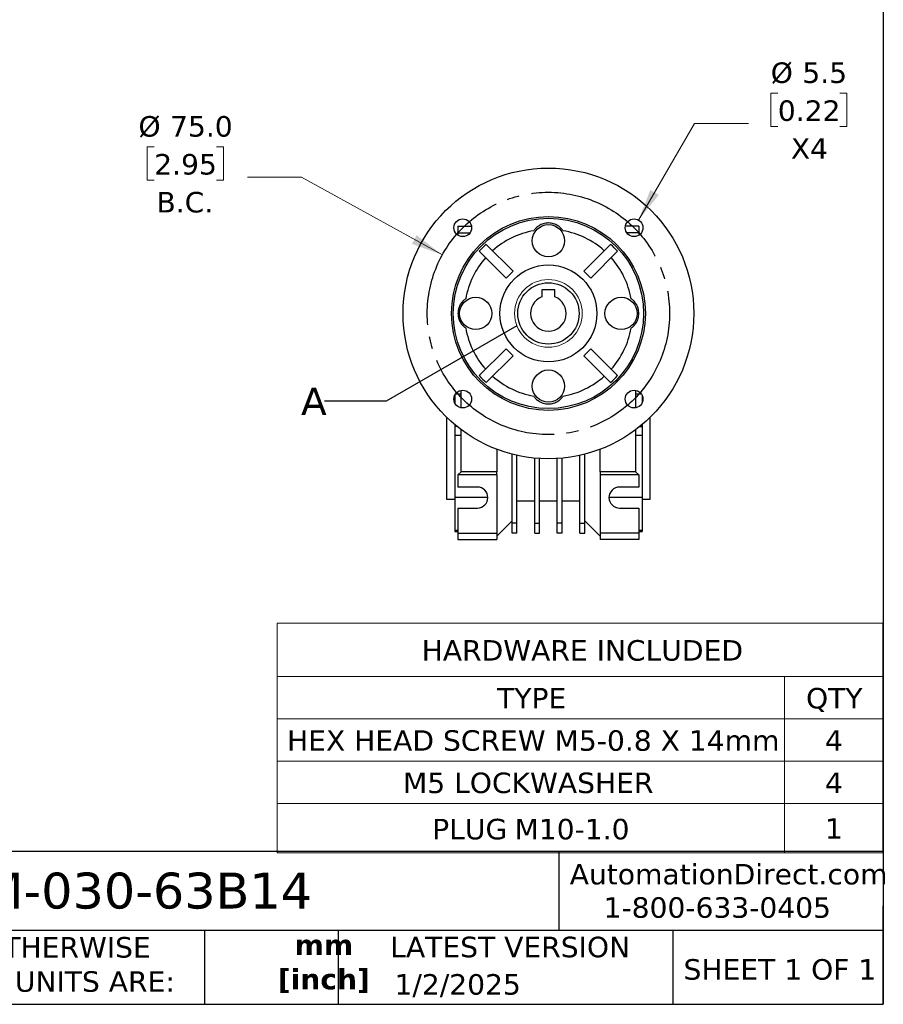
# Model space of a CAD drawing. Header units: millimetres. Extents: x 19 to 819, y 19 to 629.
# Tile 4 of 7: x 552 to 819, y 19 to 324. Entities that reach past the tile are written whole.
import ezdxf

# ---------------------------------------------------------------- set-up
doc = ezdxf.new("R2010")
doc.units = ezdxf.units.MM
doc.header["$LTSCALE"] = 3
doc.linetypes.add('SLD-Center', pattern=[19.05, 15.24, -1.27, 1.27, -1.27])
doc.linetypes.add('SLD-Solid', pattern=[0])
doc.layers.add('CENTER', color=40, linetype='SLD-Center')
doc.layers.add('TEXT', color=140, linetype='SLD-Solid', lineweight=25)
doc.styles.add('SLDTEXTSTYLE0', font='VERDANA.TTF')
doc.styles.add('SLDTEXTSTYLE1', font='VERDANAB.TTF')
doc.styles.get("Standard").update_dxf_attribs({"font": 'VERDANA.TTF'})
doc.dimstyles.new('SLDDIMSTYLE2', dxfattribs={"dimtxt": 6.474023, "dimasz": 9.906, "dimexe": 0, "dimexo": 0.0625, "dimgap": 1.618506, "dimtad": 0, "dimtih": 1, "dimtoh": 1, "dimdec": 1, "dimrnd": 1e-09, "dimzin": 4, "dimdsep": 46, "dimtxsty": 'SLDTEXTSTYLE0', "dimsah": 1, "dimcen": 0, "dimadec": 0, "dimazin": 1, "dimtfac": 1, "dimtdec": 1, "dimtofl": 0, "dimtmove": 0, "dimatfit": 3, "dimfxl": 0, "dimfrac": 2, "dimtolj": 1, "dimtzin": 12, "dimarcsym": 0})
doc.dimstyles.new('SLDDIMSTYLE5', dxfattribs={"dimtxt": 0.18, "dimasz": 9.906, "dimexe": 0, "dimexo": 0.0625, "dimgap": 0, "dimtad": 0, "dimtih": 1, "dimtoh": 1, "dimdec": 0, "dimrnd": 1e-09, "dimzin": 0, "dimdsep": 46, "dimtxsty": 'Standard', "dimblk1": 'NONE', "dimblk2": 'NONE', "dimsah": 1, "dimcen": 0.09, "dimadec": 0, "dimazin": 0, "dimtfac": 9.906, "dimtdec": 0, "dimtofl": 0, "dimtmove": 0, "dimatfit": 3, "dimldrblk": 'NONE', "dimfxl": 0, "dimfrac": 2, "dimtolj": 1, "dimtzin": 0, "dimarcsym": 0})
doc.dimstyles.new('SLDDIMSTYLE7', dxfattribs={"dimtxt": 6.474023, "dimasz": 9.906, "dimexe": 0, "dimexo": 0.0625, "dimgap": 1.618506, "dimtad": 0, "dimtih": 1, "dimtoh": 1, "dimdec": 1, "dimrnd": 1e-09, "dimzin": 12, "dimdsep": 46, "dimtxsty": 'SLDTEXTSTYLE0', "dimsah": 1, "dimcen": 0, "dimadec": 0, "dimazin": 3, "dimtfac": 1, "dimtdec": 1, "dimtofl": 0, "dimtmove": 0, "dimatfit": 3, "dimfxl": 0, "dimfrac": 2, "dimtolj": 1, "dimtzin": 12, "dimarcsym": 0})

# ---------------------------------------------------------------- blocks, each defined once
blk = doc.blocks.new('SW_TABLEANNOTATION_0')
at = {"color": 0, "linetype": 'SLD-Solid', "lineweight": 18}
for p, q in [((0, 0), (0, -16.5)), ((0, 0), (156.98, 0)), ((156.98, 0), (187.44, 0)), ((187.44, 0), (187.44, -16.5)), ((0, -16.5), (0, -29.6)), ((0, -16.5), (156.98, -16.5)), ((156.98, -16.5), (156.98, -29.6)), ((156.98, -16.5), (187.44, -16.5)), ((187.44, -16.5), (187.44, -29.6)), ((0, -29.6), (0, -42.7)), ((0, -29.6), (156.98, -29.6)), ((156.98, -29.6), (156.98, -42.7)), ((156.98, -29.6), (187.44, -29.6)), ((187.44, -29.6), (187.44, -42.7)), ((0, -42.7), (0, -55.8)), ((0, -42.7), (156.98, -42.7)), ((156.98, -42.7), (156.98, -55.8)), ((156.98, -42.7), (187.44, -42.7)), ((187.44, -42.7), (187.44, -55.8)), ((0, -55.8), (0, -71.02)), ((0, -55.8), (156.98, -55.8)), ((156.98, -55.8), (156.98, -71.02)), ((156.98, -55.8), (187.44, -55.8)), ((187.44, -55.8), (187.44, -71.02)), ((0, -71.02), (156.98, -71.02)), ((156.98, -71.02), (187.44, -71.02))]:
    blk.add_line(p, q, dxfattribs=at)
at = {"color": 0, "linetype": 'Continuous', "lineweight": 0, "char_height": 6.35, "attachment_point": 1, "style": 'SLDTEXTSTYLE0'}
for s, insert in [('HARDWARE INCLUDED', (44.68, -5.22)), ('TYPE', (68.05, -20.02)), ('QTY', (163.66, -20.02)), ('HEX HEAD SCREW M5-0.8 X 14mm', (3, -33.12)), ('4', (169.51, -33.12)), ('M5 LOCKWASHER ', (38.9, -46.22)), ('4', (169.51, -46.22)), ('PLUG', (47.95, -60.55)), ('M10-1.0', (73.42, -60.55)), ('1', (169.51, -60.38))]:
    blk.add_mtext(s, dxfattribs=dict(at, insert=insert))
blk = doc.blocks.new('_D_18')
at = {"color": 7, "linetype": 'SLD-Solid', "lineweight": 0}
for p, q in [((593.47, 284.49), (591.3, 284.49)), ((591.3, 284.49), (591.3, 274.2)), ((612.71, 284.49), (614.89, 284.49)), ((614.89, 284.49), (614.89, 274.2)), ((639.03, 275.09), (622.36, 275.09)), ((682.65, 251.03), (639.03, 275.09)), ((591.3, 274.2), (593.47, 274.2)), ((614.89, 274.2), (612.71, 274.2))]:
    blk.add_line(p, q, dxfattribs=at)
at = {"color": 7, "linetype": 'SLD-Solid', "lineweight": 18}
blk.add_solid([(682.65, 251.03), (674.71, 257.15), (673.24, 254.48)], dxfattribs=at)
at = {"color": 7, "linetype": 'SLD-Solid', "lineweight": 18, "char_height": 6.35, "attachment_point": 1, "style": 'SLDTEXTSTYLE0'}
for s, insert in [('%%c', (588.59, 294.01)), ('75.0', (598.36, 294.01)), ('2.95', (593.47, 282.27)), ('B.C.', (594.15, 270.53))]:
    blk.add_mtext(s, dxfattribs=dict(at, insert=insert))
blk = doc.blocks.new('_D_19')
at = {"color": 7, "linetype": 'SLD-Solid', "lineweight": 0}
for p, q in [((786.5, 301.11), (784.33, 301.11)), ((784.33, 301.11), (784.33, 290.82)), ((805.74, 301.11), (807.91, 301.11)), ((807.91, 301.11), (807.91, 290.82)), ((743.38, 261.82), (760.72, 291.71)), ((760.72, 291.71), (777.39, 291.71)), ((784.33, 290.82), (786.5, 290.82)), ((807.91, 290.82), (805.74, 290.82))]:
    blk.add_line(p, q, dxfattribs=at)
at = {"color": 7, "linetype": 'SLD-Solid', "lineweight": 18}
blk.add_solid([(743.38, 261.82), (749.67, 269.62), (747.04, 271.15)], dxfattribs=at)
at = {"color": 7, "linetype": 'SLD-Solid', "lineweight": 18, "char_height": 6.35, "attachment_point": 1, "style": 'SLDTEXTSTYLE0'}
for s, insert in [('%%c', (784.31, 310.62)), ('5.5', (794.08, 310.62)), ('0.22', (786.5, 298.88)), ('X4', (790.53, 287.15))]:
    blk.add_mtext(s, dxfattribs=dict(at, insert=insert))
blk = doc.blocks.new('_None')

msp = doc.modelspace()

# ---------------------------------------------------------------- linework, layer by layer
for p, q in [((687.49, 259.92), (687.49, 257.92)), ((687.49, 259.92), (691.68, 259.92)), ((743.49, 259.92), (739.3, 259.92)), ((743.49, 259.92), (743.49, 257.92)), ((687.49, 257.92), (687.49, 257.12)), ((687.49, 257.92), (691.26, 257.92)), ((743.49, 257.92), (739.71, 257.92)), ((743.49, 257.92), (743.49, 257.12)), ((696.23, 254.3), (704.53, 246)), ((734.75, 254.3), (726.45, 246)), ((694.1, 252.18), (702.4, 243.88)), ((736.87, 252.18), (728.57, 243.88)), ((704.53, 246), (702.4, 243.88)), ((728.57, 243.88), (726.45, 246)), ((717.49, 240.22), (713.49, 240.22)), ((713.49, 240.22), (713.49, 238.04)), ((717.49, 238.04), (717.49, 240.22)), ((694.1, 213.66), (702.4, 221.96)), ((704.53, 219.84), (696.23, 211.54)), ((702.4, 221.96), (704.53, 219.84)), ((726.45, 219.84), (728.57, 221.96)), ((734.75, 211.54), (726.45, 219.84)), ((728.57, 221.96), (736.87, 213.66)), ((686.49, 207.59), (686.49, 205.22)), ((688.49, 207.92), (686.68, 207.92)), ((688.49, 203.7), (688.49, 209.11)), ((742.49, 209.11), (742.49, 203.7)), ((744.3, 207.92), (742.49, 207.92)), ((744.49, 207.59), (744.49, 205.22)), ((683.99, 200.78), (683.99, 175.42)), ((686.49, 198.51), (686.49, 197.92)), ((744.49, 198.51), (744.49, 197.92)), ((746.99, 175.42), (746.99, 200.78)), ((687.2, 197.92), (686.49, 197.92)), ((686.49, 197.92), (686.49, 195.17)), ((688.49, 195.17), (686.49, 195.17)), ((686.49, 195.17), (686.49, 176.01)), ((688.49, 183.92), (688.49, 196.92)), ((742.49, 196.92), (742.49, 183.92)), ((744.49, 195.17), (742.49, 195.17)), ((743.77, 197.92), (744.49, 197.92)), ((744.49, 197.92), (744.49, 195.17)), ((744.49, 195.17), (744.49, 176.01)), ((699.49, 190.86), (699.49, 183.92)), ((704.24, 168.03), (704.24, 189.35)), ((705.74, 168.03), (705.74, 188.99)), ((725.24, 168.03), (725.24, 188.99)), ((726.74, 168.03), (726.74, 189.35)), ((731.49, 183.92), (731.49, 190.86)), ((711.24, 168.03), (711.24, 188.12)), ((712.74, 168.03), (712.74, 188)), ((718.24, 168.03), (718.24, 188)), ((719.74, 168.03), (719.74, 188.12)), ((687.49, 182.92), (688.49, 183.92)), ((699.49, 182.92), (687.49, 182.92)), ((687.49, 182.92), (687.49, 179.17)), ((699.49, 183.92), (688.49, 183.92)), ((699.49, 182.92), (699.49, 183.92)), ((699.49, 182.92), (699.49, 164.92)), ((731.49, 183.92), (731.49, 182.92)), ((742.49, 183.92), (731.49, 183.92)), ((743.49, 182.92), (731.49, 182.92)), ((731.49, 182.92), (731.49, 164.92)), ((743.49, 182.92), (742.49, 183.92)), ((743.49, 182.92), (743.49, 179.17)), ((693.49, 179.17), (687.49, 179.17)), ((743.49, 179.17), (737.49, 179.17)), ((683.99, 175.42), (686.49, 175.42)), ((686.49, 176.01), (696.73, 176.01)), ((686.49, 176.01), (686.49, 165.76)), ((705.74, 174.92), (711.24, 174.92)), ((712.74, 174.92), (718.24, 174.92)), ((719.74, 174.92), (725.24, 174.92)), ((734.24, 176.01), (744.49, 176.01)), ((744.49, 176.01), (744.49, 165.76)), ((744.49, 175.42), (746.99, 175.42)), ((687.49, 172.67), (687.49, 164.92)), ((687.49, 172.67), (693.49, 172.67)), ((737.49, 172.67), (743.49, 172.67)), ((743.49, 172.67), (743.49, 164.92)), ((704.24, 168.67), (699.49, 163.92)), ((705.74, 168.03), (704.24, 168.03)), ((704.24, 164.92), (704.24, 168.03)), ((705.74, 164.92), (705.74, 168.03)), ((711.24, 168.03), (712.74, 168.03)), ((711.24, 164.92), (711.24, 168.03)), ((712.74, 164.92), (712.74, 168.03)), ((719.74, 168.03), (718.24, 168.03)), ((718.24, 164.92), (718.24, 168.03)), ((719.74, 164.92), (719.74, 168.03)), ((725.24, 168.03), (726.74, 168.03)), ((725.24, 164.92), (725.24, 168.03)), ((726.74, 168.67), (731.49, 163.92)), ((726.74, 164.92), (726.74, 168.03)), ((687.49, 165.76), (686.49, 165.76)), ((686.49, 165.76), (686.49, 165.42)), ((686.49, 165.42), (687.49, 165.42)), ((687.49, 164.92), (687.49, 162.92)), ((687.49, 164.92), (699.49, 164.92)), ((699.49, 164.92), (699.49, 163.92)), ((705.74, 164.92), (704.24, 164.92)), ((711.24, 164.92), (712.74, 164.92)), ((719.74, 164.92), (718.24, 164.92)), ((725.24, 164.92), (726.74, 164.92)), ((731.49, 164.92), (731.49, 163.92)), ((743.49, 164.92), (731.49, 164.92)), ((744.49, 165.76), (743.49, 165.76)), ((743.49, 165.42), (744.49, 165.42)), ((743.49, 164.92), (743.49, 162.92)), ((744.49, 165.76), (744.49, 165.42)), ((687.49, 162.92), (699.49, 162.92)), ((699.49, 163.92), (699.49, 162.92)), ((731.49, 163.92), (731.49, 162.92)), ((743.49, 162.92), (731.49, 162.92))]:
    msp.add_line(p, q)
for centre, radius in [((715.49, 232.92), 45), ((715.49, 232.92), 30), ((715.49, 232.92), 29.46), ((688.97, 259.44), 2.75), ((742, 259.44), 2.75), ((715.49, 255.42), 5), ((715.49, 232.92), 15), ((715.49, 232.92), 9.5), ((692.99, 232.92), 5), ((737.99, 232.92), 5), ((715.49, 210.42), 5), ((688.97, 206.4), 2.75), ((742, 206.4), 2.75)]:
    msp.add_circle(centre, radius)
at = {"color": 7, "linetype": 'SLD-Solid', "lineweight": 18}
msp.add_circle((715.49, 232.92), 10.48, dxfattribs=at)
for centre, radius, start, end in [((715.49, 232.92), 26, 100.0633, 131.6926), ((715.49, 232.92), 26, 48.3074, 79.9367), ((715.49, 232.92), 26, 138.3074, 169.9367), ((715.49, 232.92), 26, 10.0633, 41.6926), ((715.49, 232.92), 5.5, 111.3237, 68.6763), ((715.49, 232.92), 26, 190.0633, 221.6926), ((715.49, 232.92), 26, 318.3074, 349.9367), ((715.49, 232.92), 26, 228.3074, 259.9367), ((715.49, 232.92), 26, 280.0633, 311.6926), ((693.49, 175.92), 3.25, 270, 90), ((737.49, 175.92), 3.25, 90, 270)]:
    msp.add_arc(centre, radius, start, end)
for points, knots in [([(720.03, 258.52), (719.84, 258.8), (719.62, 259.07), (719.22, 259.47), (719.07, 259.6), (718.76, 259.85), (718.58, 259.97), (718.21, 260.2), (718.02, 260.31), (717.58, 260.51), (717.35, 260.6), (716.86, 260.75), (716.61, 260.81), (716.06, 260.9), (715.78, 260.92), (715.35, 260.92), (715.21, 260.92), (714.93, 260.89), (714.79, 260.88), (714.38, 260.82), (714.12, 260.75), (713.62, 260.6), (713.39, 260.51), (712.96, 260.31), (712.76, 260.2), (712.39, 259.97), (712.22, 259.85), (711.91, 259.6), (711.76, 259.47), (711.36, 259.07), (711.13, 258.8), (710.94, 258.52)], [0, 0, 0, 0, 0.125, 0.125, 0.1875, 0.1875, 0.25, 0.25, 0.3125, 0.3125, 0.375, 0.375, 0.4375, 0.4375, 0.5, 0.5, 0.53125, 0.53125, 0.5625, 0.5625, 0.625, 0.625, 0.6875, 0.6875, 0.75, 0.75, 0.8125, 0.8125, 0.875, 0.875, 1, 1, 1, 1]), ([(689.89, 237.46), (689.61, 237.27), (689.33, 237.05), (688.94, 236.65), (688.81, 236.51), (688.56, 236.19), (688.44, 236.02), (688.2, 235.65), (688.1, 235.45), (687.89, 235.01), (687.81, 234.78), (687.69, 234.42), (687.66, 234.29), (687.6, 234.03), (687.57, 233.9), (687.51, 233.49), (687.49, 233.21), (687.49, 232.64), (687.51, 232.36), (687.57, 231.95), (687.6, 231.81), (687.66, 231.55), (687.69, 231.42), (687.81, 231.05), (687.9, 230.82), (688.1, 230.39), (688.21, 230.19), (688.44, 229.82), (688.56, 229.65), (688.81, 229.34), (688.94, 229.19), (689.33, 228.79), (689.61, 228.57), (689.89, 228.38)], [0, 0, 0, 0, 0.125, 0.125, 0.1875, 0.1875, 0.25, 0.25, 0.3125, 0.3125, 0.375, 0.375, 0.40625, 0.40625, 0.4375, 0.4375, 0.5, 0.5, 0.5625, 0.5625, 0.59375, 0.59375, 0.625, 0.625, 0.6875, 0.6875, 0.75, 0.75, 0.8125, 0.8125, 0.875, 0.875, 1, 1, 1, 1]), ([(741.09, 228.38), (741.36, 228.57), (741.64, 228.79), (742.03, 229.19), (742.16, 229.34), (742.41, 229.65), (742.54, 229.82), (742.77, 230.19), (742.88, 230.39), (743.08, 230.83), (743.17, 231.06), (743.28, 231.42), (743.31, 231.55), (743.37, 231.81), (743.4, 231.95), (743.46, 232.35), (743.49, 232.63), (743.49, 233.21), (743.46, 233.48), (743.4, 233.89), (743.37, 234.03), (743.31, 234.29), (743.28, 234.42), (743.17, 234.79), (743.07, 235.02), (742.88, 235.45), (742.77, 235.65), (742.54, 236.02), (742.41, 236.19), (742.16, 236.51), (742.03, 236.65), (741.64, 237.05), (741.36, 237.27), (741.09, 237.46)], [0, 0, 0, 0, 0.125, 0.125, 0.1875, 0.1875, 0.25, 0.25, 0.3125, 0.3125, 0.375, 0.375, 0.40625, 0.40625, 0.4375, 0.4375, 0.5, 0.5, 0.5625, 0.5625, 0.59375, 0.59375, 0.625, 0.625, 0.6875, 0.6875, 0.75, 0.75, 0.8125, 0.8125, 0.875, 0.875, 1, 1, 1, 1]), ([(710.94, 207.32), (711.13, 207.04), (711.36, 206.77), (711.76, 206.37), (711.9, 206.25), (712.22, 205.99), (712.39, 205.87), (712.76, 205.64), (712.96, 205.53), (713.39, 205.33), (713.62, 205.24), (714.11, 205.09), (714.37, 205.03), (714.92, 204.94), (715.19, 204.92), (715.62, 204.92), (715.76, 204.93), (716.04, 204.95), (716.18, 204.96), (716.59, 205.03), (716.86, 205.09), (717.35, 205.24), (717.58, 205.33), (718.01, 205.53), (718.21, 205.64), (718.58, 205.87), (718.75, 205.99), (719.07, 206.24), (719.21, 206.37), (719.62, 206.77), (719.84, 207.04), (720.03, 207.32)], [0, 0, 0, 0, 0.125, 0.125, 0.1875, 0.1875, 0.25, 0.25, 0.3125, 0.3125, 0.375, 0.375, 0.4375, 0.4375, 0.5, 0.5, 0.53125, 0.53125, 0.5625, 0.5625, 0.625, 0.625, 0.6875, 0.6875, 0.75, 0.75, 0.8125, 0.8125, 0.875, 0.875, 1, 1, 1, 1])]:
    msp.add_open_spline(points, degree=3, knots=knots)
for points in [[(696.23, 254.3), (695.47, 253.65), (694.76, 252.93), (694.1, 252.18)], [(736.87, 252.18), (736.21, 252.93), (735.5, 253.65), (734.75, 254.3)], [(694.1, 213.66), (694.76, 212.91), (695.47, 212.2), (696.23, 211.54)], [(734.75, 211.54), (735.5, 212.2), (736.21, 212.91), (736.87, 213.66)]]:
    msp.add_open_spline(points, degree=3)
at = {"layer": 'CENTER', "linetype": 'SLD-Center'}
msp.add_circle((715.49, 232.92), 37.5, dxfattribs=at)
at = {"layer": 'TEXT'}
for p, q in [((819.15, 628.65), (819.15, 19.05)), ((819.15, 66.38), (19.05, 66.38)), ((718.73, 66.38), (718.73, 41.91)), ((819.15, 19.05), (819.15, 49.53)), ((819.15, 41.91), (19.05, 41.91)), ((609.07, 41.91), (609.07, 19.05)), ((650.44, 41.91), (650.44, 19.05)), ((754.05, 41.91), (754.05, 19.05)), ((19.05, 19.05), (819.15, 19.05))]:
    msp.add_line(p, q, dxfattribs=at)

# ---------------------------------------------------------------- block references
at = {"color": 7, "linetype": 'Continuous', "lineweight": 0}
msp.add_blockref('SW_TABLEANNOTATION_0', (631.57, 137.01), dxfattribs=at)

# ---------------------------------------------------------------- texts
at = {"color": 7, "linetype": 'SLD-Solid', "lineweight": 18, "insert": (638.91, 209.97), "char_height": 8.47, "attachment_point": 1, "style": 'SLDTEXTSTYLE0'}
msp.add_mtext('A', dxfattribs=at)
at = {"color": 179, "linetype": 'SLD-Solid', "lineweight": 18, "char_height": 6.35, "attachment_point": 1, "style": 'SLDTEXTSTYLE0'}
for s, insert in [('AutomationDirect.com', (722.08, 62.51)), ('1-800-633-0405', (732.57, 52.19))]:
    msp.add_mtext(s, dxfattribs=dict(at, insert=insert))
at = {"layer": 'TEXT'}
for s, insert, char_height, attachment_point, style in [('WGA-30M-030-63B14', (477.62, 59.82), 11.1125, 1, 'SLDTEXTSTYLE0'), ('UNLESS OTHERWISE ^JSPECIFIED UNITS ARE:', (502.82, 39.87), 6.35, 1, 'SLDTEXTSTYLE0'), ('LATEST VERSION', (703.66, 39.97), 6.35, 2, 'SLDTEXTSTYLE0'), ('mm^J[inch]', (645.97, 40.62), 6.35, 2, 'SLDTEXTSTYLE1'), ('SHEET 1 OF 1', (757.32, 33.03), 6.35, 1, 'SLDTEXTSTYLE0'), ('1/2/2025', (667.84, 28.39), 6.35, 1, 'SLDTEXTSTYLE0')]:
    msp.add_mtext(s, dxfattribs=dict(at, insert=insert, char_height=char_height, attachment_point=attachment_point, style=style))

# ---------------------------------------------------------------- dimensions: what is measured, and where the dimension line sits
at = {"color": 7, "linetype": 'SLD-Solid', "lineweight": 18}
for p1, p2, text, dimstyle, picture, middle in [((740.62, 257.06), (743.38, 261.82), '<>\\PX4', 'SLDDIMSTYLE7', '_D_19', (796.12, 295.05)), ((748.32, 214.81), (682.65, 251.03), '<>\\PB.C.', 'SLDDIMSTYLE2', '_D_18', (603.09, 278.44))]:
    dim = msp.add_diameter_dim_2p(p1=p1, p2=p2, text=text, dimstyle=dimstyle, dxfattribs=at)
    dim.commit()
    dim.dimension.update_dxf_attribs({"geometry": picture, "text_midpoint": middle, "dimtype": 163})

# ---------------------------------------------------------------- leaders
at = {"color": 7, "linetype": 'SLD-Solid', "lineweight": 18, "has_arrowhead": 0}
msp.add_leader([(705.73, 229.1), (665.24, 205.74), (646.19, 205.74)], dimstyle='SLDDIMSTYLE5', dxfattribs=at)

doc.saveas('drawing.dxf')
